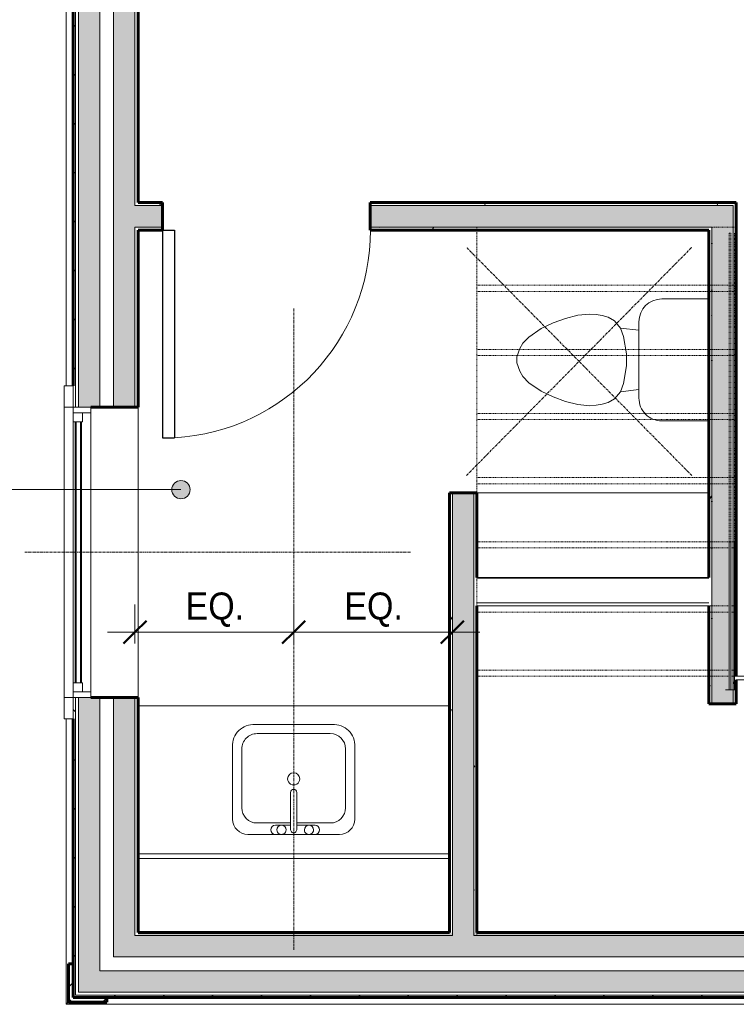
# Model space of a CAD drawing. Header units: inches. Extents: x -657 to 139, y -229 to 530.
# Tile 3 of 11: x -532 to -415, y -182 to -21. Entities that reach past the tile are written whole.
import ezdxf

# ---------------------------------------------------------------- set-up
doc = ezdxf.new("R2010")
doc.units = ezdxf.units.IN
doc.header["$MEASUREMENT"] = 0
doc.linetypes.add('3B Center Short', pattern=[0.59375, 0.375, -0.0625, 0.09375, -0.0625])
doc.linetypes.add('Overhead 1_16_', pattern=[0.101562, 0.0625, -0.039062])
for name, color, linetype, lineweight in [('A-ANNO-DIMS', 1, 'Continuous', 9), ('A-ANNO-DIMS-48', 1, 'Continuous', 9), ('A-ANNO-TEXT', 2, 'Continuous', 9), ('A-DETL', 5, 'Continuous', 9), ('A-DETL-MBND', 5, 'Continuous', 9), ('A-DOOR', 1, 'Continuous', 18), ('A-FLOR-CASE', 3, 'Continuous', 9), ('A-FLOR-HRAL', 1, 'Continuous', 9), ('A-FLOR-OTLN', 6, 'Continuous', 18), ('A-GLAZ', 6, 'Continuous', 18), ('A-GLAZ-GLAS', 6, 'Continuous', 40), ('A-SECT-MBND', 5, 'Overhead 1_16_', 9), ('A-WALL', 2, 'Continuous', 18), ('A-WALL-PATT', 2, 'Continuous', 60), ('I-WALL', 2, 'Continuous', 18), ('P-SANR-FIXT', 6, 'Continuous', 9), ('S-FNDN-FTNG', 4, 'Continuous', 18)]:
    doc.layers.add(name, color=color, linetype=linetype, lineweight=lineweight)
doc.styles.add('Arial_1', font='arial.ttf', dxfattribs={"width": 0.9, "height": 4.425898})
doc.dimstyles.new('Linear_-_3_32__Arial_Utility_Plans', dxfattribs={"dimscale": 12, "dimtxt": 4.5, "dimasz": 0.3125, "dimexe": 0.375, "dimexo": 0.375, "dimgap": 0.0625, "dimtad": 1, "dimrnd": 0.25, "dimzin": 3, "dimdsep": 46, "dimlunit": 4, "dimtxsty": 'Arial_1', "dimblk1": 'OBLIQUE', "dimblk2": 'OBLIQUE', "dimsah": 1, "dimcen": 0.09, "dimdle": 0.375, "dimazin": 0, "dimtfac": 1, "dimtix": 1, "dimtmove": 0, "dimatfit": 3, "dimfxl": 1, "dimtvp": 1, "dimfrac": 2, "dimtolj": 1, "dimtzin": 0, "dimarcsym": 2})
pattern_1 = [(0, (0, 0), (15.36, 3.84), [0.634, -10.886, 0.634, -10.886, -61.44]), (0, (0, 0), (15.36, 3.84), [-23.04, 0.634, -22.406, 0.634, -10.886, -26.88]), (0, (0, 0), (15.36, 3.84), [-57.6, 0.634, -7.046, 0.634, -18.566]), (120, (5.76, 1.92), (-11.005538, 11.38215), [0.634, -10.886, 0.634, -10.886, -61.44]), (120, (5.76, 1.92), (-11.005538, 11.38215), [-23.04, 0.634, -22.406, 0.634, -10.886, -26.88]), (120, (5.76, 1.92), (-11.005538, 11.38215), [-57.6, 0.634, -7.046, 0.634, -18.566]), (240, (7.68, 9.6), (-4.354462, -15.22215), [0.634, -10.886, 0.634, -10.886, -61.44]), (240, (7.68, 9.6), (-4.354462, -15.22215), [-23.04, 0.634, -22.406, 0.634, -10.886, -26.88]), (240, (7.68, 9.6), (-4.354462, -15.22215), [-57.6, 0.634, -7.046, 0.634, -18.566])]
pattern_2 = [(135, (0, 0), (-4.006467, -4.006467), [])]

# ---------------------------------------------------------------- blocks, each defined once
blk = doc.blocks.new('Single Panel Flush Wood - 21080HC-3118161-First Floor Utility Plan')
at = {"layer": 'A-DOOR', "lineweight": 30}
for p, q in [((15, 2.25), (15, 36.26)), ((17, 36.26), (15, 36.26)), ((17, 2.25), (17, 36.26)), ((17, 2.25), (15, 2.25))]:
    blk.add_line(p, q, dxfattribs=at)
at = {"layer": 'A-DOOR', "lineweight": 9}
blk.add_arc((17, 2.25), 34.07, 93.3657, 180, dxfattribs=at)
blk = doc.blocks.new('Railing - Railing-1626505-First Floor Utility Plan')
at = {"layer": 'A-SECT-MBND'}
for p, q in [((-415.69, -55.92), (-415.44, -55.92)), ((-415.69, -106.63), (-415.69, -55.92)), ((-415.44, -106.63), (-415.44, -55.92))]:
    blk.add_line(p, q, dxfattribs=at)
blk = doc.blocks.new('Railing - Railing-V1-First Floor Utility Plan')
at = {"layer": 'A-SECT-MBND'}
for p, q in [((-415.69, -55.92), (-415.44, -55.92)), ((-415.69, -106.63), (-415.69, -55.92)), ((-415.44, -106.63), (-415.44, -55.92))]:
    blk.add_line(p, q, dxfattribs=at)
blk = doc.blocks.new('Railing - Railing-V2-First Floor Utility Plan')
at = {"layer": 'A-SECT-MBND'}
for p, q in [((-415.69, -55.92), (-415.44, -55.92)), ((-415.69, -106.63), (-415.69, -55.92)), ((-415.44, -106.63), (-415.44, -55.92))]:
    blk.add_line(p, q, dxfattribs=at)
blk = doc.blocks.new('Railing - Railing-V3-First Floor Utility Plan')
at = {"layer": 'A-SECT-MBND'}
for p, q in [((-415.69, -55.92), (-415.44, -55.92)), ((-415.69, -106.63), (-415.69, -55.92)), ((-415.44, -106.63), (-415.44, -55.92))]:
    blk.add_line(p, q, dxfattribs=at)
blk = doc.blocks.new('Railing - Railing-V4-First Floor Utility Plan')
at = {"layer": 'A-SECT-MBND'}
for p, q in [((-415.69, -55.92), (-415.44, -55.92)), ((-415.69, -106.63), (-415.69, -55.92)), ((-415.44, -106.63), (-415.44, -55.92))]:
    blk.add_line(p, q, dxfattribs=at)
blk = doc.blocks.new('Railing - Railing-V5-First Floor Utility Plan')
at = {"layer": 'A-SECT-MBND'}
for p, q in [((-415.69, -55.92), (-415.44, -55.92)), ((-415.69, -106.63), (-415.69, -55.92)), ((-415.44, -106.63), (-415.44, -55.92))]:
    blk.add_line(p, q, dxfattribs=at)
blk = doc.blocks.new('Railing - Railing-V6-First Floor Utility Plan')
at = {"layer": 'A-SECT-MBND'}
for p, q in [((-415.69, -55.92), (-415.44, -55.92)), ((-415.69, -106.63), (-415.69, -55.92)), ((-415.44, -106.63), (-415.44, -55.92))]:
    blk.add_line(p, q, dxfattribs=at)
blk = doc.blocks.new('Railing - Railing-V7-First Floor Utility Plan')
at = {"layer": 'A-SECT-MBND'}
for p, q in [((-415.69, -55.92), (-415.44, -55.92)), ((-415.69, -106.63), (-415.69, -55.92)), ((-415.44, -106.63), (-415.44, -55.92))]:
    blk.add_line(p, q, dxfattribs=at)
blk = doc.blocks.new('Railing - Railing-V8-First Floor Utility Plan')
at = {"layer": 'A-SECT-MBND'}
for p, q in [((-415.69, -55.92), (-415.44, -55.92)), ((-415.69, -106.63), (-415.69, -55.92)), ((-415.44, -106.63), (-415.44, -55.92))]:
    blk.add_line(p, q, dxfattribs=at)
blk = doc.blocks.new('Railing - Railing-V9-First Floor Utility Plan')
at = {"layer": 'A-SECT-MBND'}
for p, q in [((-415.69, -55.92), (-415.44, -55.92)), ((-415.69, -106.63), (-415.69, -55.92)), ((-415.44, -106.63), (-415.44, -55.92))]:
    blk.add_line(p, q, dxfattribs=at)
blk = doc.blocks.new('Railing - Railing-V10-First Floor Utility Plan')
at = {"layer": 'A-FLOR-HRAL'}
for p, q in [((-415.69, -130.67), (-415.69, -106.63)), ((-415.44, -130.67), (-415.44, -106.63)), ((-415.44, -130.67), (-415.69, -130.67))]:
    blk.add_line(p, q, dxfattribs=at)
at = {"layer": 'A-SECT-MBND'}
for p, q in [((-415.69, -55.92), (-415.44, -55.92)), ((-415.69, -106.63), (-415.69, -55.92)), ((-415.44, -106.63), (-415.44, -55.92))]:
    blk.add_line(p, q, dxfattribs=at)
blk = doc.blocks.new('Railing - Railing-V11-First Floor Utility Plan')
at = {"layer": 'A-FLOR-HRAL'}
for q in [(-414.82, -106.63), (-416.32, -130.67)]:
    blk.add_line((-414.82, -130.67), q, dxfattribs=at)
at = {"layer": 'A-SECT-MBND'}
blk.add_line((-414.82, -106.63), (-414.82, -55.92), dxfattribs=at)
blk = doc.blocks.new('Single Awning - 48_ x 15_-2775562-First Floor Utility Plan')
at = {"layer": 'A-GLAZ'}
for p, q in [((-23.75, 6.81), (-27.25, 6.81)), ((-27.25, 6.81), (-27.25, 5.31)), ((-23.75, 5.31), (-23.75, 6.81)), ((-23.75, 6.81), (23.75, 6.81)), ((27.25, 6.81), (23.75, 6.81)), ((23.75, 6.81), (23.75, 5.31)), ((27.25, 5.31), (27.25, 6.81)), ((-27.25, 5.31), (-23.75, 5.31)), ((23.75, 5.31), (-23.75, 5.31)), ((-23.75, 5.31), (-23.75, 2.44)), ((-22.83, 2.44), (-22.83, 5.31)), ((-22.83, 5.31), (-21.38, 5.31)), ((-21.38, 5.31), (-21.38, 3.78)), ((21.37, 5.31), (-0.73, 5.31)), ((22.83, 5.31), (21.37, 5.31)), ((21.37, 5.31), (21.37, 3.78)), ((21.37, 3.78), (21.37, 5.31)), ((22.83, 5.31), (22.83, 2.44)), ((23.75, 2.44), (23.75, 5.31)), ((23.75, 5.31), (27.25, 5.31)), ((-21.38, 3.78), (-22.83, 3.78)), ((21.37, 3.78), (22.83, 3.78)), ((-23.75, 2.44), (23.75, 2.44))]:
    blk.add_line(p, q, dxfattribs=at)
at = {"layer": 'A-GLAZ-GLAS'}
for p, q in [((21.37, 4.94), (-21.38, 4.94)), ((21.37, 4.06), (-21.38, 4.06))]:
    blk.add_line(p, q, dxfattribs=at)
blk = doc.blocks.new('Vanity Counter Top w Square Sink Hole - 24_ Depth-2064370-First Floor Utility Plan')
at = {"layer": 'A-FLOR-CASE'}
for p, q in [((-49.95, -0.75), (1.05, -0.75)), ((-49.95, -25), (1.05, -25))]:
    blk.add_line(p, q, dxfattribs=at)
blk = doc.blocks.new('Sink Vanity-Square - 20_ x 18_-2045207-First Floor Utility Plan')
at = {"layer": 'P-SANR-FIXT'}
for p, q in [((8.12, 7.09), (-6.88, 7.09)), ((3.62, 7.09), (-2.88, 7.09)), ((0.12, 5.22), (-5.38, 5.22)), ((-2.88, 5.59), (0.12, 5.59)), ((0.12, 6.33), (0.12, 0.22)), ((1.12, 6.33), (1.12, 0.22)), ((1.12, 5.59), (3.62, 5.59)), ((6.62, 5.22), (1.12, 5.22)), ((-9.38, 4.59), (-9.38, -6.91)), ((10.62, -6.91), (10.62, 4.59)), ((-7.88, 2.72), (-7.88, -6.91)), ((9.12, -6.91), (9.12, 2.72)), ((-5.38, -9.41), (6.62, -9.41)), ((-6.06, -10.91), (7.3, -10.91))]:
    blk.add_line(p, q, dxfattribs=at)
for centre, radius, start, end in [((-6.88, 4.59), 2.5, 90, 180), ((-2.88, 6.34), 0.75, 90, 270), ((-1.88, 6.34), 0.75, 360, 180), ((0.62, 6.33), 0.5, 360, 180), ((2.62, 6.34), 0.75, 360, 180), ((3.62, 6.34), 0.75, 270, 90), ((8.12, 4.59), 2.5, 0, 90), ((-5.38, 2.72), 2.5, 90, 180), ((-1.88, 6.34), 0.75, 180, 0), ((2.62, 6.34), 0.75, 180, 360), ((6.62, 2.72), 2.5, 0, 90), ((0.62, 0.22), 0.5, 180, 0), ((0.62, -2), 1, 360, 180), ((0.62, -2), 1, 180, 0), ((-5.91, -7.4), 3.51, 171.8503, 267.5498), ((-5.38, -6.91), 2.5, 180, 270), ((6.62, -6.91), 2.5, 270, 0), ((7.15, -7.4), 3.51, 272.4502, 8.1497)]:
    blk.add_arc(centre, radius, start, end, dxfattribs=at)
blk = doc.blocks.new('Toilet-Domestic-3D - Toilet-Domestic-3D-2041177-First Floor Utility Plan')
at = {"layer": 'P-SANR-FIXT'}
for p, q in [((-9.98, 11.75), (-9.98, 19.48)), ((9.98, 19.48), (9.98, 11.75)), ((6.25, 8.02), (-6.25, 8.02)), ((-4.86, 8.02), (-5.21, 5)), ((4.86, 8.02), (5.21, 5)), ((-5.21, 5), (-6.4, 4)), ((-3.84, 5.5), (-5.21, 5)), ((-1, 6), (-3.84, 5.5)), ((1, 6), (-1, 6)), ((3.84, 5.5), (1, 6)), ((5.21, 5), (3.84, 5.5)), ((6.4, 4), (5.21, 5)), ((-6.4, 4), (-6.97, 3)), ((6.97, 3), (6.4, 4)), ((-7.24, 2), (-7.41, 1)), ((-6.97, 3), (-7.24, 2)), ((7.24, 2), (6.97, 3)), ((7.41, 1), (7.24, 2)), ((-7.41, 1), (-7.5, 0)), ((-7.5, 0), (-7.33, -1.99)), ((7.33, -1.99), (7.5, 0)), ((7.5, 0), (7.41, 1)), ((-7.33, -1.99), (-6.79, -4)), ((6.79, -4), (7.33, -1.99)), ((-6.79, -4), (-6.06, -6)), ((6.06, -6), (6.79, -4)), ((-6.06, -6), (-5.13, -8)), ((5.13, -8), (6.06, -6)), ((-5.13, -8), (-3.74, -10)), ((3.74, -10), (5.13, -8)), ((-3.74, -10), (-2.74, -11)), ((-2.74, -11), (-1.87, -11.5)), ((1.87, -11.5), (2.74, -11)), ((2.74, -11), (3.74, -10)), ((-1.87, -11.5), (-0.5, -12)), ((-0.5, -12), (0.5, -12)), ((0.5, -12), (1.87, -11.5))]:
    blk.add_line(p, q, dxfattribs=at)
for centre, start, end in [((-6.25, 11.75), 180, 270), ((6.25, 11.75), 270, 360)]:
    blk.add_arc(centre, 3.73, start, end, dxfattribs=at)
blk = doc.blocks.new('House Slab Perimeter Insulation - House Slab Perimeter Insulation-2402339-First Floor Utility Plan')
at = {"layer": 'A-DETL-MBND'}
for p, q in [((-524.29, -80.92), (-524.29, 35.58)), ((-524.29, -182.17), (-524.29, -135.42)), ((-524.29, -182.17), (-523.91, -181.79)), ((-308.54, -182.17), (-524.29, -182.17))]:
    blk.add_line(p, q, dxfattribs=at)
blk = doc.blocks.new('DIMBLOCK1-First Floor Utility Plan')
at = {"layer": 'A-ANNO-DIMS-48', "transparency": 16777216}
for p, q in [((-513.04, -123.09), (-513.04, -116.74)), ((-487.04, -123.09), (-487.04, -116.74)), ((-517.54, -121.24), (-487.04, -121.24)), ((-513.04, -121.24), (-513.04, -123.09)), ((-487.04, -121.24), (-487.04, -123.09))]:
    blk.add_line(p, q, dxfattribs=at)
at = {"layer": 'A-ANNO-DIMS-48', "lineweight": 50, "transparency": 16777216}
for p, q in [((-513.04, -121.24), (-511.16, -119.37)), ((-487.04, -121.24), (-485.16, -119.37)), ((-513.04, -121.24), (-514.91, -123.12)), ((-487.04, -121.24), (-488.91, -123.12))]:
    blk.add_line(p, q, dxfattribs=at)
at = {"layer": 'A-ANNO-DIMS-48', "color": 0, "transparency": 16777216, "insert": (-504.74, -114.75), "char_height": 4.426, "width": 11.2985, "attachment_point": 1, "line_spacing_factor": 0.938532, "style": 'Arial_1'}
blk.add_mtext('EQ.', dxfattribs=at)
blk = doc.blocks.new('_Oblique')
at = {"color": 0, "linetype": 'ByBlock', "lineweight": -2}
blk.add_line((-0.5, -0.5), (0.5, 0.5), dxfattribs=at)
blk = doc.blocks.new('DIMBLOCK2-First Floor Utility Plan')
at = {"layer": 'A-ANNO-DIMS-48', "transparency": 16777216}
for p, q in [((-487.04, -123.09), (-487.04, -116.74)), ((-461.04, -129.26), (-461.04, -116.74)), ((-487.04, -121.24), (-456.54, -121.24)), ((-487.04, -121.24), (-487.04, -123.09)), ((-461.04, -121.24), (-461.04, -129.26))]:
    blk.add_line(p, q, dxfattribs=at)
at = {"layer": 'A-ANNO-DIMS-48', "lineweight": 50, "transparency": 16777216}
for p, q in [((-487.04, -121.24), (-485.16, -119.37)), ((-461.04, -121.24), (-459.16, -119.37)), ((-487.04, -121.24), (-488.91, -123.12)), ((-461.04, -121.24), (-462.91, -123.12))]:
    blk.add_line(p, q, dxfattribs=at)
at = {"layer": 'A-ANNO-DIMS-48', "color": 0, "transparency": 16777216, "insert": (-478.74, -114.75), "char_height": 4.426, "width": 11.2985, "attachment_point": 1, "line_spacing_factor": 0.938532, "style": 'Arial_1'}
blk.add_mtext('EQ.', dxfattribs=at)

msp = doc.modelspace()

# ---------------------------------------------------------------- hatches: boundary and pattern name
at = {"layer": 'A-ANNO-TEXT'}
h = msp.add_hatch(color=7, dxfattribs=at)
edge = h.paths.add_edge_path(flags=0)
edge.add_arc((-505.5013, -97.9148), 1.5, 0, 360)
at = {"layer": 'A-WALL-PATT', "lineweight": 9}
h = msp.add_hatch(dxfattribs=at)
h.set_pattern_fill('FP_2', color=256, style=0, pattern_type=2)
h.set_pattern_definition(pattern_2)
h.paths.add_polyline_path([(-522.7861, -181.0429), (-522.7861, -137.2129), (-523.1611, -137.2129), (-523.1611, -181.0429)], flags=0)
h.paths.add_polyline_path([(-522.7861, -68.483), (-522.7861, 39.0821), (-523.1611, 39.0821), (-523.1611, -68.483)], flags=0)
h.paths.add_polyline_path([(-522.7861, 62.5821), (-522.7861, 132.7071), (-523.1611, 132.7071), (-523.1611, 62.5821)], flags=0)
at = {"layer": 'A-WALL-PATT'}
h = msp.add_hatch(color=256, dxfattribs=at)
h.paths.add_polyline_path([(-522.2861, -180.1679), (-518.7861, -180.1679), (-518.7861, -137.2129), (-522.2861, -137.2129)], flags=0)
h.paths.add_polyline_path([(-522.2861, -68.483), (-518.7861, -68.483), (-518.7861, 39.0821), (-522.2861, 39.0821), (-522.2861, -60.6335)], flags=0)
h.paths.add_polyline_path([(-518.7861, 62.5821), (-518.7861, 131.8321), (-522.2861, 131.8321), (-522.2861, 62.5821), (-520.2861, 62.5821)], flags=0)
h = msp.add_hatch(color=256, dxfattribs=at)
h.paths.add_polyline_path([(-513.0361, -174.4179), (-513.0361, -137.2129), (-516.5361, -137.2129), (-516.5361, -174.4179)], flags=0)
h.paths.add_polyline_path([(-516.5361, -68.483), (-513.0361, -68.483), (-513.0361, 39.0821), (-516.5361, 39.0821), (-516.5361, -60.6335)], flags=0)
h.paths.add_polyline_path([(-516.5361, 62.5821), (-513.0361, 62.5821), (-513.0361, 126.0821), (-516.5361, 126.0821), (-516.5361, 69.5681)], flags=0)
at = {"layer": 'A-WALL-PATT', "lineweight": 9}
h = msp.add_hatch(dxfattribs=at)
h.set_pattern_fill('FP_1', color=256, style=0, pattern_type=2)
h.set_pattern_definition(pattern_1)
h.paths.add_polyline_path([(-512.5361, -170.9179), (-512.5361, -137.2129), (-513.0361, -137.2129), (-513.0361, -170.9179)], flags=0)
h.paths.add_polyline_path([(-512.5361, -68.483), (-512.5361, -54.9179), (-513.0361, -54.9179), (-513.0361, -68.483)], flags=0)
h.paths.add_polyline_path([(-513.0361, -51.4179), (-512.5361, -51.4179), (-512.5361, 39.0821), (-513.0361, 39.0821), (-513.0361, 4.4673)], flags=0)
h.paths.add_polyline_path([(-512.5361, 62.5821), (-512.5361, 122.5821), (-513.0361, 122.5821), (-513.0361, 62.5821)], flags=0)
at = {"layer": 'A-WALL-PATT'}
h = msp.add_hatch(color=256, dxfattribs=at)
h.paths.add_polyline_path([(-474.5361, -54.9179), (-418.5353, -54.9179), (-418.5353, -51.4179), (-474.5361, -51.4179), (-474.5361, -53.1679)], flags=0)
h.paths.add_polyline_path([(-512.5361, -54.9179), (-508.5361, -54.9179), (-508.5361, -51.4179), (-513.0361, -51.4179), (-513.0361, -54.9179)], flags=0)
at = {"layer": 'A-WALL-PATT', "lineweight": 9}
h = msp.add_hatch(dxfattribs=at)
h.set_pattern_fill('FP_1', color=256, style=0, pattern_type=2)
h.set_pattern_definition(pattern_1)
h.paths.add_polyline_path([(-419.0353, -51.4179), (-415.0353, -51.4179), (-415.0353, -50.9179), (-474.5361, -50.9179), (-474.5361, -51.4179), (-446.8646, -51.4179)], flags=0)
h.paths.add_polyline_path([(-512.5361, -51.4179), (-508.5361, -51.4179), (-508.5361, -50.9179), (-512.5361, -50.9179)], flags=0)
at = {"layer": 'A-WALL-PATT'}
h = msp.add_hatch(color=256, dxfattribs=at)
h.paths.add_polyline_path([(-418.5353, -132.9502), (-415.0353, -132.9502), (-415.0353, -51.4179), (-418.5353, -51.4179), (-418.5353, -130.6679)], flags=0)
h.paths.add_polyline_path([(-415.6921, -130.6679), (-415.6921, -106.6256), (-415.4421, -106.6256), (-415.4421, -130.6679)], flags=0)
at = {"layer": 'A-WALL-PATT', "lineweight": 9}
h = msp.add_hatch(dxfattribs=at)
h.set_pattern_fill('FP_1', color=256, style=0, pattern_type=2)
h.set_pattern_definition(pattern_1)
h.paths.add_polyline_path([(-414.5353, -132.9502), (-414.5353, -129.0747), (-415.0353, -129.0747), (-415.0353, -132.9502)], flags=0)
h.paths.add_polyline_path([(-414.5353, -128.4497), (-414.5353, -50.9179), (-415.0353, -50.9179), (-415.0353, -128.4497)], flags=0)
h = msp.add_hatch(dxfattribs=at)
h.set_pattern_fill('FP_1', color=256, style=0, pattern_type=2)
h.set_pattern_definition(pattern_1)
h.paths.add_polyline_path([(-446.8646, -55.4179), (-419.0353, -55.4179), (-419.0353, -54.9179), (-474.5361, -54.9179), (-474.5361, -55.4179)], flags=0)
h.paths.add_polyline_path([(-512.5361, -55.4179), (-508.5361, -55.4179), (-508.5361, -54.9179), (-512.5361, -54.9179)], flags=0)
h = msp.add_hatch(dxfattribs=at)
h.set_pattern_fill('FP_1', color=256, style=0, pattern_type=2)
h.set_pattern_definition(pattern_1)
h.paths.add_polyline_path([(-418.5353, -132.9502), (-418.5353, -116.4179), (-419.0353, -116.4179), (-419.0353, -132.9502)], flags=0)
h.paths.add_polyline_path([(-418.5353, -112.2929), (-418.5353, -54.9179), (-419.0353, -54.9179), (-419.0353, -112.2929)], flags=0)
h = msp.add_hatch(dxfattribs=at)
h.set_pattern_fill('FP_2', color=256, style=0, pattern_type=2)
h.set_pattern_definition(pattern_2)
h.paths.add_polyline_path([(-523.1611, -137.2129), (-522.7861, -137.2129), (-522.7861, -131.9179), (-523.1611, -131.9179), (-523.1611, -135.4179)], flags=0)
h.paths.add_polyline_path([(-522.7861, -84.4179), (-522.7861, -68.483), (-523.1611, -68.483), (-523.1611, -84.4179)], flags=0)
at = {"layer": 'A-WALL-PATT'}
h = msp.add_hatch(color=256, dxfattribs=at)
h.paths.add_polyline_path([(-520.2861, -137.2129), (-518.7861, -137.2129), (-518.7861, -131.9179), (-522.2861, -131.9179), (-522.2861, -137.2129)], flags=0)
h.paths.add_polyline_path([(-520.2861, -84.4179), (-518.7861, -84.4179), (-518.7861, -68.483), (-522.2861, -68.483), (-522.2861, -84.4179)], flags=0)
h = msp.add_hatch(color=256, dxfattribs=at)
h.paths.add_polyline_path([(-516.5361, -137.2129), (-513.0361, -137.2129), (-513.0361, -131.9179), (-516.5361, -131.9179)], flags=0)
h.paths.add_polyline_path([(-513.0361, -84.4179), (-513.0361, -68.483), (-516.5361, -68.483), (-516.5361, -84.4179)], flags=0)
at = {"layer": 'A-WALL-PATT', "lineweight": 9}
h = msp.add_hatch(dxfattribs=at)
h.set_pattern_fill('FP_1', color=256, style=0, pattern_type=2)
h.set_pattern_definition(pattern_1)
h.paths.add_polyline_path([(-461.5361, -170.4179), (-461.0361, -170.4179), (-461.0361, -98.4179), (-461.5361, -98.4179), (-461.5361, -158.2846)], flags=0)
at = {"layer": 'A-WALL-PATT'}
msp.add_hatch(color=256, dxfattribs=at).paths.add_polyline_path([(-461.0361, -170.9179), (-457.5361, -170.9179), (-457.5361, -98.4179), (-461.0361, -98.4179), (-461.0361, -170.4179)], flags=0)
at = {"layer": 'A-WALL-PATT', "lineweight": 9}
h = msp.add_hatch(dxfattribs=at)
h.set_pattern_fill('FP_1', color=256, style=0, pattern_type=2)
h.set_pattern_definition(pattern_1)
h.paths.add_polyline_path([(-457.5361, -170.4179), (-457.0361, -170.4179), (-457.0361, -116.4179), (-457.5361, -116.4179), (-457.5361, -158.2846)], flags=0)
h.paths.add_polyline_path([(-457.5361, -112.2929), (-457.0361, -112.2929), (-457.0361, -98.4179), (-457.5361, -98.4179)], flags=0)
h = msp.add_hatch(dxfattribs=at)
h.set_pattern_fill('FP_1', color=256, style=0, pattern_type=2)
h.set_pattern_definition(pattern_1)
h.paths.add_polyline_path([(-161.0361, -170.9179), (-161.0361, -170.4179), (-235.5361, -170.4179), (-235.5361, -170.9179), (-161.3782, -170.9179)], flags=0)
h.paths.add_polyline_path([(-52.0361, -170.9179), (-52.0361, -170.4179), (-91.5361, -170.4179), (-91.5361, -170.9179), (-54.3208, -170.9179)], flags=0)
h.paths.add_polyline_path([(-305.0361, -170.9179), (-305.0361, -170.4179), (-373.0353, -170.4179), (-373.0353, -170.9179)], flags=0)
h.paths.add_polyline_path([(-461.0361, -170.9179), (-461.0361, -170.4179), (-512.5361, -170.4179), (-512.5361, -170.9179), (-482.5504, -170.9179)], flags=0)
h.paths.add_polyline_path([(-457.5361, -170.9179), (-376.5353, -170.9179), (-376.5353, -170.4179), (-457.5361, -170.4179)], flags=0)
at = {"layer": 'A-WALL-PATT'}
h = msp.add_hatch(color=256, dxfattribs=at)
h.paths.add_polyline_path([(-52.0361, -174.4179), (-51.5361, -174.4179), (-51.5361, -170.9179), (-91.5361, -170.9179), (-91.5361, -174.4179), (-54.3208, -174.4179)], flags=0)
h.paths.add_polyline_path([(-161.0361, -174.4179), (-161.0361, -170.9179), (-235.5361, -170.9179), (-235.5361, -174.4179), (-161.3782, -174.4179)], flags=0)
h.paths.add_polyline_path([(-305.0361, -174.4179), (-305.0361, -170.9179), (-513.0361, -170.9179), (-513.0361, -174.4179), (-375.493, -174.4179)], flags=0)
at = {"layer": 'A-WALL-PATT', "lineweight": 9}
h = msp.add_hatch(dxfattribs=at)
h.set_pattern_fill('FP_3', color=256, style=0, pattern_type=2)
h.set_pattern_definition([(45, (0, 0), (-4.006467, 4.006467), []), (135, (0, 0), (-4.006467, -4.006467), [])])
h.paths.add_polyline_path([(-518.2362, -181.7929), (-517.6611, -181.7929), (-517.6611, -181.0429), (-523.1611, -181.0429), (-523.1611, -175.5429), (-523.9111, -175.5429), (-523.9111, -181.7929)], flags=0)
at = {"layer": 'A-WALL-PATT'}
h = msp.add_hatch(color=256, dxfattribs=at)
h.paths.add_polyline_path([(-235.5361, -180.1679), (-161.0361, -180.1679), (-161.0361, -176.6679), (-235.5361, -176.6679), (-235.5361, -178.1679)], flags=0)
h.paths.add_polyline_path([(-45.7861, -180.1679), (-45.7861, -176.6679), (-91.5361, -176.6679), (-91.5361, -180.1679), (-52.0361, -180.1679)], flags=0)
h.paths.add_polyline_path([(-512.5361, -180.1679), (-305.0361, -180.1679), (-305.0361, -176.6679), (-518.7861, -176.6679), (-518.7861, -180.1679), (-518.2362, -180.1679)], flags=0)
at = {"layer": 'A-WALL-PATT', "lineweight": 9}
h = msp.add_hatch(dxfattribs=at)
h.set_pattern_fill('FP_2', color=256, style=0, pattern_type=2)
h.set_pattern_definition(pattern_2)
h.paths.add_polyline_path([(-52.0361, -181.0429), (-41.7861, -181.0429), (-41.7861, -180.6679), (-91.5361, -180.6679), (-91.5361, -181.0429), (-54.3208, -181.0429)], flags=0)
h.paths.add_polyline_path([(-305.0361, -181.0429), (-305.0361, -180.6679), (-522.7861, -180.6679), (-522.7861, -181.0429), (-375.493, -181.0429)], flags=0)
h.paths.add_polyline_path([(-235.5361, -181.0429), (-161.0361, -181.0429), (-161.0361, -180.6679), (-235.5361, -180.6679)], flags=0)

# ---------------------------------------------------------------- linework, layer by layer
at = {"layer": 'A-ANNO-TEXT', "color": 7}
msp.add_line((-505.5013, -97.9148), (-547.7095, -97.9148), dxfattribs=at)
msp.add_circle((-505.5013, -97.9148), 1.5, dxfattribs=at)
at = {"layer": 'A-DETL', "linetype": '3B Center Short'}
for p, q in [((-421.8472, -95.573), (-458.7243, -58.2628)), ((-458.7243, -95.573), (-421.8472, -58.2628)), ((-487.0361, -173.2692), (-487.0361, -68.211)), ((-487.0361, -173.2692), (-487.0361, -68.211)), ((-531.0739, -108.1679), (-467.8501, -108.1679))]:
    msp.add_line(p, q, dxfattribs=at)
at = {"layer": 'A-FLOR-OTLN'}
for p, q in [((-419.0353, -98.4179), (-457.0361, -98.4179)), ((-461.5361, -158.2929), (-512.5361, -158.2929))]:
    msp.add_line(p, q, dxfattribs=at)
at = {"layer": 'A-SECT-MBND'}
for p, q in [((-457.0353, -54.9497), (-414.5671, -54.9497)), ((-457.0353, -128.4497), (-457.0353, -54.9497)), ((-414.5671, -128.4497), (-414.5671, -54.9497)), ((-457.0353, -64.4497), (-414.5671, -64.4497)), ((-457.0353, -65.4497), (-414.5671, -65.4497)), ((-457.0353, -74.9497), (-414.5671, -74.9497)), ((-457.0353, -75.9497), (-414.5671, -75.9497)), ((-457.0353, -85.4497), (-414.5671, -85.4497)), ((-457.0353, -86.4497), (-414.5671, -86.4497)), ((-457.0353, -95.9497), (-414.5671, -95.9497)), ((-457.0353, -96.9497), (-414.5671, -96.9497)), ((-457.0353, -106.4497), (-414.5671, -106.4497)), ((-457.0353, -107.4497), (-415.6921, -107.4497)), ((-415.4421, -107.4497), (-414.5671, -107.4497)), ((-457.0353, -116.9497), (-415.6921, -116.9497)), ((-415.4421, -116.9497), (-414.5671, -116.9497)), ((-457.0353, -117.9497), (-415.6921, -117.9497)), ((-415.4421, -117.9497), (-414.5671, -117.9497)), ((-457.0353, -127.4497), (-415.6921, -127.4497)), ((-457.0353, -128.4497), (-457.0353, -170.9179)), ((-457.0353, -128.4497), (-415.6921, -128.4497)), ((-415.4421, -127.4497), (-414.5671, -127.4497)), ((-415.4421, -128.4497), (-414.5671, -128.4497)), ((-414.0901, -128.4497), (-414.5671, -128.4497)), ((-457.0353, -170.9179), (-372.5901, -170.9179))]:
    msp.add_line(p, q, dxfattribs=at)
at = {"layer": 'A-WALL'}
for p, q in [((-522.7861, 39.0821), (-522.7861, -84.4179)), ((-522.2861, 39.0821), (-522.2861, -84.4179)), ((-518.7861, 39.0821), (-518.7861, -84.4179)), ((-516.5361, 39.0821), (-516.5361, -84.4179)), ((-513.0361, 39.0821), (-513.0361, -51.4179)), ((-513.0361, -54.9179), (-513.0361, -84.4179)), ((-512.5361, -84.4179), (-512.5361, -131.9179)), ((-522.7861, -131.9179), (-522.7861, -180.6679)), ((-522.2861, -131.9179), (-522.2861, -180.1679)), ((-518.7861, -131.9179), (-518.7861, -176.6679)), ((-516.5361, -131.9179), (-516.5361, -174.4179)), ((-513.0361, -131.9179), (-513.0361, -170.9179)), ((-513.0361, -170.9179), (-461.0361, -170.9179)), ((-457.5361, -170.9179), (-305.0361, -170.9179)), ((-516.5361, -174.4179), (-305.0361, -174.4179)), ((-518.7861, -176.6679), (-305.0361, -176.6679)), ((-522.2861, -180.1679), (-305.0361, -180.1679)), ((-522.7861, -180.6679), (-305.0361, -180.6679))]:
    msp.add_line(p, q, dxfattribs=at)
at = {"layer": 'A-WALL', "lineweight": 60}
for p, q in [((-512.5361, 39.0821), (-512.5361, -50.9179)), ((-523.1611, 35.5821), (-523.1611, -80.9179)), ((-512.5361, -84.4179), (-512.5361, -55.4179)), ((-512.5361, -84.4179), (-520.2861, -84.4179)), ((-512.5361, -131.9179), (-520.2861, -131.9179)), ((-512.5361, -170.4179), (-512.5361, -131.9179)), ((-523.1611, -181.0429), (-523.1611, -135.4179)), ((-461.5361, -170.4179), (-512.5361, -170.4179)), ((-305.0361, -170.4179), (-457.0361, -170.4179)), ((-523.1611, -175.5429), (-523.9111, -175.5429)), ((-523.9111, -175.5429), (-523.9111, -181.7929)), ((-523.9111, -181.7929), (-517.6611, -181.7929)), ((-305.0361, -181.0429), (-523.1611, -181.0429)), ((-517.6611, -181.7929), (-517.6611, -181.0429))]:
    msp.add_line(p, q, dxfattribs=at)
at = {"layer": 'I-WALL'}
for p, q in [((-508.5361, -51.4179), (-513.0361, -51.4179)), ((-415.0353, -51.4179), (-474.5361, -51.4179)), ((-415.0353, -132.9502), (-415.0353, -51.4179)), ((-513.0361, -54.9179), (-508.5361, -54.9179)), ((-474.5361, -54.9179), (-418.5353, -54.9179)), ((-418.5353, -132.9502), (-418.5353, -54.9179)), ((-461.0361, -170.9179), (-461.0361, -98.4179)), ((-457.5361, -170.9179), (-457.5361, -98.4179)), ((-419.0353, -112.2929), (-457.0361, -112.2929)), ((-419.0353, -112.4179), (-457.0361, -112.4179)), ((-457.0361, -116.4179), (-419.0353, -116.4179)), ((-457.0361, -116.9179), (-419.0353, -116.9179)), ((-377.8171, -128.4497), (-414.5353, -128.4497)), ((-414.5353, -129.0747), (-377.8171, -129.0747))]:
    msp.add_line(p, q, dxfattribs=at)
at = {"layer": 'I-WALL', "lineweight": 60}
for p, q in [((-508.5361, -50.9179), (-512.5361, -50.9179)), ((-508.5361, -55.4179), (-508.5361, -50.9179)), ((-414.5353, -50.9179), (-474.5361, -50.9179)), ((-474.5361, -50.9179), (-474.5361, -55.4179)), ((-414.5353, -128.4497), (-414.5353, -50.9179)), ((-512.5361, -55.4179), (-508.5361, -55.4179)), ((-474.5361, -55.4179), (-419.0353, -55.4179)), ((-419.0353, -55.4179), (-419.0353, -112.2929)), ((-461.5361, -98.4179), (-461.5361, -170.4179)), ((-457.0361, -98.4179), (-461.5361, -98.4179)), ((-457.0361, -112.2929), (-457.0361, -98.4179)), ((-457.0361, -170.4179), (-457.0361, -116.9179)), ((-419.0353, -116.9179), (-419.0353, -132.9502)), ((-414.5353, -132.9502), (-414.5353, -129.0747)), ((-419.0353, -132.9502), (-414.5353, -132.9502))]:
    msp.add_line(p, q, dxfattribs=at)

# ---------------------------------------------------------------- block references
at = {"layer": 'A-DOOR', "rotation": 180}
msp.add_blockref('Single Panel Flush Wood - 21080HC-3118161-First Floor Utility Plan', (-491.5361, -53.1679), dxfattribs=at)
at = {"layer": 'A-FLOR-CASE', "rotation": 180}
msp.add_blockref('Vanity Counter Top w Square Sink Hole - 24_ Depth-2064370-First Floor Utility Plan', (-511.4859, -158.2929), dxfattribs=at)
at = {"layer": 'A-FLOR-HRAL'}
for name in ['Railing - Railing-V11-First Floor Utility Plan', 'Railing - Railing-1626505-First Floor Utility Plan', 'Railing - Railing-V1-First Floor Utility Plan', 'Railing - Railing-V2-First Floor Utility Plan', 'Railing - Railing-V3-First Floor Utility Plan', 'Railing - Railing-V4-First Floor Utility Plan', 'Railing - Railing-V5-First Floor Utility Plan', 'Railing - Railing-V6-First Floor Utility Plan', 'Railing - Railing-V7-First Floor Utility Plan', 'Railing - Railing-V8-First Floor Utility Plan', 'Railing - Railing-V9-First Floor Utility Plan', 'Railing - Railing-V10-First Floor Utility Plan']:
    msp.add_blockref(name, (0, 0), dxfattribs=at)
at = {"layer": 'A-GLAZ', "rotation": 89.99999999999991}
msp.add_blockref('Single Awning - 48_ x 15_-2775562-First Floor Utility Plan', (-517.8486, -108.1679), dxfattribs=at)
at = {"layer": 'P-SANR-FIXT'}
for name, p, rotation in [('Toilet-Domestic-3D - Toilet-Domestic-3D-2041177-First Floor Utility Plan', (-438.5115, -76.6679), 269.9999999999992), ('Sink Vanity-Square - 20_ x 18_-2045207-First Floor Utility Plan', (-486.4184, -147.2631), 180)]:
    msp.add_blockref(name, p, dxfattribs=dict(at, rotation=rotation))
at = {"layer": 'S-FNDN-FTNG', "lineweight": 9}
msp.add_blockref('House Slab Perimeter Insulation - House Slab Perimeter Insulation-2402339-First Floor Utility Plan', (0, 0), dxfattribs=at)

# ---------------------------------------------------------------- dimensions: what is measured, and where the dimension line sits
at = {"layer": 'A-ANNO-DIMS'}
for base, p1, p2, override, picture, middle in [((-487.0361, -121.2415), (-513.0361, -118.5899), (-487.0361, -118.5899), {"dimpost": '<>', "dimfxl": 26}, 'DIMBLOCK1-First Floor Utility Plan', (-500.0361, -118.0672)), ((-461.0361, -121.2415), (-487.0361, -118.5899), (-461.0361, -124.7636), {"dimpost": '<>', "dimfxl": 26.722924}, 'DIMBLOCK2-First Floor Utility Plan', (-474.0361, -118.0672))]:
    dim = msp.add_linear_dim(base=base, p1=p1, p2=p2, text='EQ.', dimstyle='Linear_-_3_32__Arial_Utility_Plans', override=override, dxfattribs=at)
    dim.commit()
    dim.dimension.update_dxf_attribs({"geometry": picture, "text_midpoint": middle})

doc.saveas('drawing.dxf')
